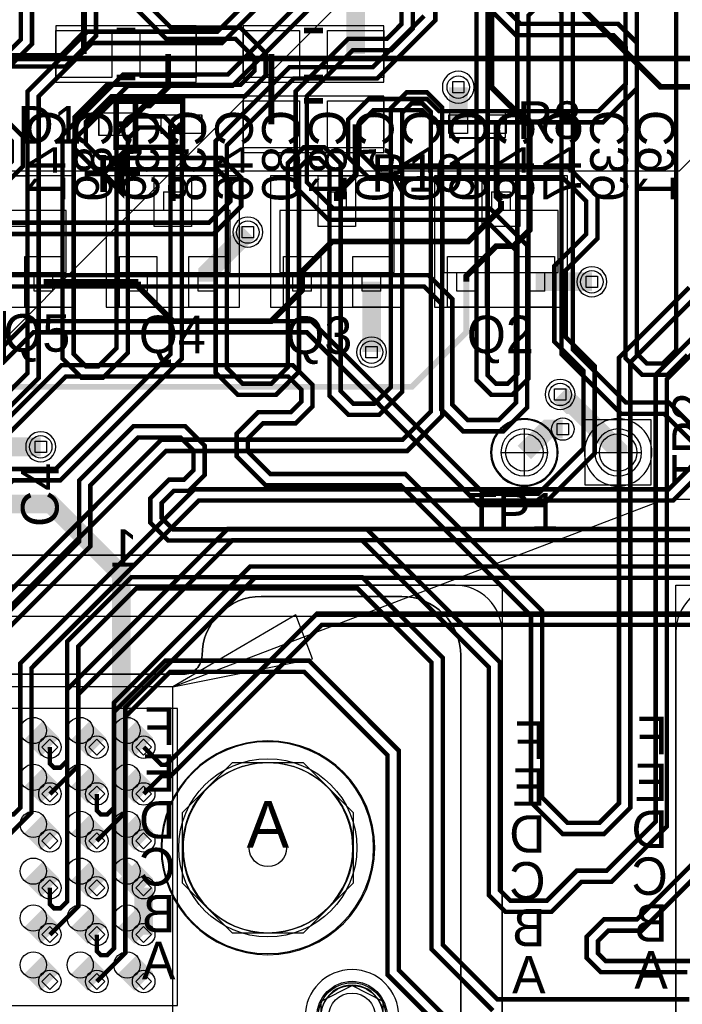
# Model space of a CAD drawing. Extents: x -9303 to 12731, y -3355 to 4522.
# Tile 19 of 51: x 1562 to 2268, y 111 to 1162. Entities that reach past the tile are written whole.
import ezdxf
from ezdxf.enums import TextEntityAlignment as Align

# ---------------------------------------------------------------- set-up
doc = ezdxf.new("R2010")
doc.units = 0
for name, color, linetype in [('BG_DIMENSION', 2, 'CONTINUOUS'), ('BG_DXFIN', 231, 'CONTINUOUS'), ('BG_SYMBOL_REVISION', 231, 'CONTINUOUS'), ('CR_ALL', 2, 'CONTINUOUS'), ('ET_BOTTOM', 1, 'CONTINUOUS'), ('ET_LY3', 103, 'CONTINUOUS'), ('ET_LY5', 7, 'CONTINUOUS'), ('ET_LY6', 7, 'CONTINUOUS'), ('ET_LY8', 213, 'CONTINUOUS'), ('ET_TOP', 5, 'CONTINUOUS'), ('MA_NCLEGEND-1-10', 231, 'CONTINUOUS'), ('PG_ASSEMBLY_BOTTOM', 12, 'CONTINUOUS'), ('PG_ASSEMBLY_TOP', 103, 'CONTINUOUS'), ('PG_ORIGIN', 231, 'CONTINUOUS'), ('PG_PLACE_BOUND_BOTTOM', 254, 'CONTINUOUS'), ('PG_PLACE_BOUND_TOP', 200, 'CONTINUOUS'), ('PG_SILKSCREEN_BOTTOM', 212, 'CONTINUOUS'), ('PG_SILKSCREEN_TOP', 110, 'CONTINUOUS'), ('PG_SOLDERMASK_BOTTOM', 120, 'CONTINUOUS'), ('PIN_BOTTOM', 7, 'CONTINUOUS'), ('PIN_FILMMASKBOTTOM', 1, 'CONTINUOUS'), ('PIN_FILMMASKTOP', 5, 'CONTINUOUS'), ('PIN_LY2GND', 1, 'CONTINUOUS'), ('PIN_LY3', 110, 'CONTINUOUS'), ('PIN_LY4GND', 254, 'CONTINUOUS'), ('PIN_LY5', 7, 'CONTINUOUS'), ('PIN_LY6', 7, 'CONTINUOUS'), ('PIN_LY7PWR', 254, 'CONTINUOUS'), ('PIN_LY8', 110, 'CONTINUOUS'), ('PIN_LY9GND', 254, 'CONTINUOUS'), ('PIN_PASTEMASK_TOP', 5, 'CONTINUOUS'), ('PIN_SOLDERMASK_BOTTOM', 1, 'CONTINUOUS'), ('PIN_SOLDERMASK_TOP', 5, 'CONTINUOUS'), ('PIN_TOP', 5, 'CONTINUOUS'), ('PKO_ALL', 211, 'CONTINUOUS'), ('RD_SILKSCREEN_BOTTOM', 12, 'CONTINUOUS'), ('RD_SILKSCREEN_TOP', 155, 'CONTINUOUS'), ('RKO_ALL', 110, 'CONTINUOUS'), ('VC_BOTTOM', 254, 'CONTINUOUS'), ('VC_FILMMASKBOTTOM', 1, 'CONTINUOUS'), ('VC_FILMMASKTOP', 5, 'CONTINUOUS'), ('VC_LY2GND', 1, 'CONTINUOUS'), ('VC_LY3', 254, 'CONTINUOUS'), ('VC_LY4GND', 254, 'CONTINUOUS'), ('VC_LY5', 7, 'CONTINUOUS'), ('VC_LY6', 7, 'CONTINUOUS'), ('VC_LY7PWR', 254, 'CONTINUOUS'), ('VC_LY8', 254, 'CONTINUOUS'), ('VC_LY9GND', 254, 'CONTINUOUS'), ('VC_SOLDERMASK_BOTTOM', 1, 'CONTINUOUS'), ('VC_SOLDERMASK_TOP', 5, 'CONTINUOUS'), ('VC_TOP', 5, 'CONTINUOUS'), ('VKO_ALL', 110, 'CONTINUOUS')]:
    doc.layers.add(name, color=color, linetype=linetype)

# ---------------------------------------------------------------- blocks, each defined once
blk = doc.blocks.new('FIGURE_SQUARE')
blk.add_lwpolyline([(-0.5, -0.5), (-0.5, 0.5), (0.5, 0.5), (0.5, -0.5)], close=True)
blk = doc.blocks.new('FIGURE_HEX')
blk.add_lwpolyline([(-0.5, 0), (-0.25, 0.5), (0.25, 0.5), (0.5, 0), (0.25, -0.5), (-0.25, -0.5)], close=True)
blk = doc.blocks.new('FIGURE_OCT')
blk.add_lwpolyline([(-0.5, -0.2071), (-0.5, 0.2071), (-0.2071, 0.5), (0.2071, 0.5), (0.5, 0.2071), (0.5, -0.2071), (0.2071, -0.5), (-0.2071, -0.5)], close=True)

msp = doc.modelspace()

# ---------------------------------------------------------------- linework, layer by layer
at = {"layer": 'BG_DIMENSION'}
for points in [[(1725, 450), (2250, 650), (4875, 650)], [(1856.27, 526.76), (1725, 450), (1874.07, 480.04), (1856.27, 526.76)]]:
    msp.add_lwpolyline(points, dxfattribs=at)
msp.add_lwpolyline([(425, 450), (425, 100), (1725, 100), (1725, 450)], close=True, dxfattribs=at)
at = {"layer": 'BG_DXFIN'}
msp.add_lwpolyline([(4724.41, 590.55), (0, 590.55)], dxfattribs=at)
for points in [[(1916.93, 278.35, 1.000016), (1735.83, 278.34, 0.999984), (1916.93, 278.35)], [(1949.61, 98.43, 1.000006), (1882.67, 98.42, 0.999994), (1949.61, 98.43)]]:
    msp.add_lwpolyline(points, format="xyb", dxfattribs=at)
at = {"layer": 'CR_ALL'}
msp.add_lwpolyline([(438, 427), (438, 110), (1730, 110), (1730, 427)], close=True, dxfattribs=at)
at = {"layer": 'ET_BOTTOM'}
msp.add_lwpolyline([(2425, 1160), (2265, 1000), (1485, 1000), (1070, 1415)], dxfattribs=at)
msp.add_lwpolyline([(2046.52, 1089.5, 1), (2012.48, 1089.5, 1)], format="xyb", close=True, dxfattribs=at)
at = {"layer": 'ET_BOTTOM', "const_width": 28}
for points in [[(1576.14, 403.43), (1593.82, 385.75)], [(1626.14, 403.43), (1643.82, 385.75)], [(1676.14, 403.43), (1693.82, 385.75)], [(1576.14, 353.43), (1593.82, 335.75)], [(1626.14, 353.43), (1643.82, 335.75)], [(1676.14, 353.43), (1693.82, 335.75)], [(1576.14, 303.43), (1593.82, 285.75)], [(1626.14, 303.43), (1643.82, 285.75)], [(1676.14, 303.43), (1693.82, 285.75)], [(1576.14, 253.43), (1593.82, 235.75)], [(1626.14, 253.43), (1643.82, 235.75)], [(1676.14, 253.43), (1693.82, 235.75)], [(1576.14, 203.43), (1593.82, 185.75)], [(1626.14, 203.43), (1643.82, 185.75)], [(1676.14, 203.43), (1693.82, 185.75)], [(1576.14, 153.43), (1593.82, 135.75)], [(1626.14, 153.43), (1643.82, 135.75)], [(1676.14, 153.43), (1693.82, 135.75)]]:
    msp.add_lwpolyline(points, dxfattribs=at)
at = {"layer": 'ET_LY3', "const_width": 4.8}
for points in [[(2428, 1420), (2207.92, 1199.92), (2207.92, 800.64), (2225.75, 782.81), (2252.8, 782.81), (2274.03, 804.04)], [(2361, 1409.98), (2197.63, 1246.61), (2089.58, 1246.61), (2048.9, 1205.93), (2048.9, 777.26), (2064.81, 761.35), (2087.05, 761.35), (2104.48, 778.78), (2104.48, 1166.1), (2115.9, 1177.52), (2131.53, 1177.52), (2139.63, 1169.42), (2139.63, 804.91), (2203.34, 741.2), (2249.02, 741.2), (2278.46, 711.76)], [(2373, 1405), (2202.61, 1234.61), (2094.56, 1234.61), (2060.9, 1200.95), (2060.9, 782.24), (2069.79, 773.35), (2082.07, 773.35), (2092.48, 783.76), (2092.48, 1171.08), (2110.92, 1189.52), (2136.51, 1189.52), (2151.63, 1174.4), (2151.63, 809.89), (2208.32, 753.2), (2254, 753.2), (2290.46, 716.74)], [(2440, 1415.02), (2219.92, 1194.94), (2219.92, 805.62), (2230.73, 794.81), (2247.82, 794.81), (2262.03, 809.02), (2262.03, 1184.23), (2278.56, 1200.76)], [(2027.84, 1347.13), (1783.7, 1102.99), (1672.05, 1102.99), (1607.16, 1038.1), (1607.16, 800.1), (1627.59, 779.67), (1650.43, 779.67), (1676.87, 806.11), (1676.87, 1034.49), (1688.89, 1046.51), (1710.53, 1046.51), (1722.55, 1034.49), (1722.55, 804.92), (1599.94, 682.31), (1549.47, 682.31), (1462.22, 595.06), (1462.22, 321.13), (1454.87, 313.78), (1448.22, 313.78), (1443.82, 318.18), (1443.82, 335.75)], [(2039.84, 1342.15), (1788.68, 1090.99), (1677.03, 1090.99), (1619.16, 1033.12), (1619.16, 805.08), (1632.57, 791.67), (1645.45, 791.67), (1664.87, 811.09), (1664.87, 1039.47), (1683.91, 1058.51), (1715.51, 1058.51), (1734.55, 1039.47), (1734.55, 799.94), (1604.92, 670.31), (1554.45, 670.31), (1474.22, 590.08), (1474.22, 316.15), (1443.82, 285.75)], [(1864.4, 1240.62), (1772.44, 1148.66), (1633.59, 1148.66), (1569.9, 1084.97), (1569.9, 784.48), (1412.22, 626.8), (1412.22, 371.13), (1404.87, 363.78), (1398.22, 363.78), (1393.82, 368.18), (1393.82, 385.75)], [(1876.4, 1235.64), (1777.42, 1136.66), (1638.57, 1136.66), (1581.9, 1079.99), (1581.9, 779.5), (1424.22, 621.82), (1424.22, 366.15), (1393.82, 335.75)], [(2005.02, 1223.2), (2005.02, 1160.7), (1943.12, 1098.8), (1854.18, 1098.8), (1782.62, 1027.24), (1782.62, 790.06), (1799.32, 773.36), (1829.97, 773.36), (1847.56, 790.95), (1847.56, 1008.21), (1864.98, 1025.63), (1886.2, 1025.63), (1904.06, 1007.77), (1904.06, 765.38), (1917.41, 752.03), (1940.11, 752.03), (1957.55, 769.47), (1957.55, 1067.1), (1974.52, 1084.07), (1996.16, 1084.07), (2012.23, 1068), (2012.23, 738.8), (1974.97, 701.54), (1717.74, 701.54), (1524.22, 508.02)], [(1574.71, 1184.73), (1574.71, 1135.46), (1544.66, 1105.41), (1544.66, 801.3), (1506.2, 762.84), (1472.54, 762.84), (1324.22, 614.52), (1324.22, 399.17), (1312.42, 387.37), (1312.42, 376.43), (1293.82, 357.83), (1293.82, 335.75)], [(1562.71, 1179.75), (1562.71, 1140.44), (1532.66, 1110.39), (1532.66, 806.28), (1501.22, 774.84), (1467.56, 774.84), (1312.22, 619.5), (1312.22, 404.15), (1293.82, 385.75)], [(1993.02, 1165.68), (1938.14, 1110.8), (1849.2, 1110.8), (1770.62, 1032.22), (1770.62, 785.08), (1794.34, 761.36), (1834.95, 761.36), (1859.56, 785.97), (1859.56, 1003.23), (1869.96, 1013.63), (1881.22, 1013.63), (1892.06, 1002.79), (1892.06, 760.4), (1912.43, 740.03), (1945.09, 740.03), (1969.55, 764.49), (1969.55, 1062.12), (1979.5, 1072.07), (1991.18, 1072.07), (2000.23, 1063.02), (2000.23, 743.78), (1969.99, 713.54), (1712.76, 713.54), (1512.22, 513)], [(2278.46, 685.31), (2253.82, 660.67), (1747.79, 660.67), (1562.22, 475.1), (1562.22, 321.13), (1555.09, 314), (1549, 314), (1543.82, 319.18), (1543.82, 335.75)], [(2290.46, 680.33), (2258.8, 648.67), (1752.77, 648.67), (1574.22, 470.12), (1574.22, 316.15), (1543.82, 285.75)], [(2285.05, 618.34), (1783.53, 618.34), (1612.22, 447.03), (1612.22, 371.13), (1604.87, 363.78), (1598.22, 363.78), (1593.82, 368.18), (1593.82, 385.75)], [(2290.03, 606.34), (1788.51, 606.34), (1624.22, 442.05), (1624.22, 366.15), (1593.82, 335.75)], [(2414.81, 578.28), (1807.49, 578.28), (1662.22, 433.01), (1662.22, 321.13), (1654.87, 313.78), (1648.22, 313.78), (1643.82, 318.18), (1643.82, 335.75)], [(2419.79, 566.28), (1812.47, 566.28), (1674.22, 428.03), (1674.22, 316.15), (1643.82, 285.75)], [(2468.38, 528.17), (1879.04, 528.17), (1717.62, 366.75), (1712.82, 366.75), (1693.82, 385.75)], [(2473.36, 516.17), (1884.02, 516.17), (1722.6, 354.75), (1712.82, 354.75), (1693.82, 335.75)]]:
    msp.add_lwpolyline(points, dxfattribs=at)
at = {"layer": 'ET_LY5'}
msp.add_lwpolyline([(1906.03, 1182.03), (1483, 759), (1377, 759), (1294, 842), (1294, 1345)], dxfattribs=at)
at = {"layer": 'ET_LY5', "const_width": 6.25}
msp.add_lwpolyline([(2125, 1210), (2245.13, 1089.87), (2859.56, 1089.87), (2924.75, 1155.06), (2924.75, 1161.8), (2970.95, 1208), (3048, 1208), (3069.13, 1229.13), (3127.88, 1229.13), (3155, 1202.01), (3155, 755), (3247.13, 662.87), (3247.13, 620.31), (3198.38, 571.56), (3198.38, 254.88), (3179.25, 235.75)], dxfattribs=at)
at = {"layer": 'ET_LY6'}
msp.add_lwpolyline([(1075, 1500), (1524.91, 1500), (1525.05, 1498.15, 0.928597), (1574.95, 1498.15), (1575.09, 1500), (2005.75, 1500, -0.690356), (2008.39, 1493, 2.640704), (2029.61, 1493, -0.690356), (2032.25, 1500), (2058.34, 1500, 0.457845), (2082.6, 1500), (2801.3, 1500, -0.475392), (2805.22, 1495.19, 1.23006), (2836.58, 1495.19, -0.475392), (2840.5, 1500), (3400, 1500), (3700, 1200), (3700, 550), (3675, 525), (225, 525)], format="xyb", dxfattribs=at)
for points in [[(1821.02, 935, 1), (1788.98, 935, 1)], [(2188.02, 882, 1), (2155.98, 882, 1)], [(1953.02, 807, 1), (1920.98, 807, 1)], [(2154.14, 761.88, 1), (2122.1, 761.88, 1)], [(1600.02, 706, 1), (1567.98, 706, 1)]]:
    msp.add_lwpolyline(points, format="xyb", close=True, dxfattribs=at)
at = {"layer": 'ET_LY8', "const_width": 4.8}
for points in [[(1969, 1900.98), (1969, 1156.98), (1953.02, 1141), (1912, 1141), (1856, 1085), (1856, 983.12), (1891.12, 948), (2058.72, 948), (2091, 915.72), (2091, 752.92), (2072.63, 734.55), (2039.63, 734.55), (2023.19, 750.99), (2023.19, 863.7), (1997.89, 889), (1515.02, 889)], [(1981, 1896), (1981, 1152), (1958, 1129), (1916.98, 1129), (1868, 1080.02), (1868, 988.1), (1896.1, 960), (2063.7, 960), (2103, 920.7), (2103, 747.94), (2077.61, 722.55), (2034.65, 722.55), (2011.19, 746.01), (2011.19, 858.72), (1992.91, 877), (1520, 877), (1474, 831), (1474, 813), (1410, 749), (1410, 589), (1274.22, 453.22), (1274.22, 166.15), (1243.82, 135.75)], [(1631, 1263.98), (1631, 1149), (1605.5, 1123.5), (1474.42, 1123.5), (1453.73, 1102.81), (1453.73, 1071.93), (1473.66, 1052), (1533.02, 1052), (1553, 1032.02), (1553, 1009.98), (1542.02, 999), (1366.02, 999), (1261, 893.98), (1261, 595.98), (1163, 497.98)], [(1643, 1259), (1643, 1144.02), (1610.48, 1111.5), (1479.4, 1111.5), (1465.73, 1097.83), (1465.73, 1076.91), (1478.64, 1064), (1538, 1064), (1565, 1037), (1565, 1005), (1547, 987), (1371, 987), (1273, 889), (1273, 591), (1175, 493), (1175, 103)], [(2022, 1231), (2096, 1157), (2199.98, 1157), (2220, 1136.98), (2220, 1088.02), (2183.98, 1052), (2004, 1052), (1991, 1065), (1939, 1065), (1924, 1050), (1924, 1019.98), (1939.98, 1004), (2146.98, 1004), (2178, 972.98), (2178, 928.02), (2144, 894.02), (2144, 823), (2175, 792), (2175, 699), (2120, 644), (2052, 644), (1868, 828), (1575.98, 828), (1481, 733.02)], [(2010, 1226.02), (2091.02, 1145), (2195, 1145), (2208, 1132), (2208, 1093), (2179, 1064), (2008.98, 1064), (1995.98, 1077), (1934.02, 1077), (1912, 1054.98), (1912, 1015), (1935, 992), (2142, 992), (2166, 968), (2166, 933), (2132, 899), (2132, 818.02), (2163, 787.02), (2163, 703.98), (2115.02, 656), (2056.98, 656), (1872.98, 840), (1571, 840), (1469, 738)], [(1683, 1176.02), (1718.02, 1141), (1792.02, 1141), (1812, 1121.02), (1812, 1106.98), (1797.02, 1092), (1654.64, 1092), (1620.21, 1057.57), (1620.21, 1023.98), (1642.19, 1002), (1772.16, 1002), (1786.27, 987.89), (1786.27, 967.85), (1763.42, 945), (1441.02, 945), (1333, 836.98), (1333, 597.98), (1213, 477.98), (1213, 121.54), (1231.92, 102.62)], [(1695, 1181), (1723, 1153), (1797, 1153), (1824, 1126), (1824, 1102), (1802, 1080), (1659.62, 1080), (1632.21, 1052.59), (1632.21, 1028.96), (1647.17, 1014), (1777.14, 1014), (1798.27, 992.87), (1798.27, 962.87), (1768.4, 933), (1446, 933)], [(2276, 876), (2201, 801), (2201, 325.98), (2180.02, 305), (2145.98, 305), (2119, 331.98), (2119, 530.98), (1972.98, 677), (1829, 677), (1805, 701), (1805, 715), (1821, 731), (1856, 731), (1874.01, 749.01), (1874.01, 771.97), (1852.98, 793), (1605.99, 793), (1514, 701.01), (1514, 561.98), (1413.42, 461.4), (1413.42, 166.15), (1443.82, 135.75)], [(2288, 871.02), (2213, 796.02), (2213, 321), (2185, 293), (2141, 293), (2107, 327), (2107, 526), (1968, 665), (1824.02, 665), (1793, 696.02), (1793, 719.98), (1816.02, 743), (1851.02, 743), (1862.01, 753.99), (1862.01, 766.99), (1848, 781), (1610.97, 781), (1526, 696.03)], [(2319, 861.98), (2240, 782.98), (2240, 306), (2188, 254), (2156.02, 254), (2124.02, 222), (2084.98, 222), (2074, 232.98), (2074, 476), (1932, 618), (1724.98, 618), (1713, 629.98), (1713, 646.02), (1725.98, 659), (1742, 659), (1759, 676), (1759, 707), (1738, 728), (1683.02, 728), (1625, 669.98), (1625, 604.98), (1513.42, 493.4), (1513.42, 166.15), (1543.82, 135.75)], [(2331, 857), (2252, 778), (2252, 301.02), (2192.98, 242), (2161, 242), (2129, 210), (2080, 210), (2062, 228), (2062, 471.02), (1927.02, 606), (1720, 606), (1701, 625), (1701, 651), (1721, 671), (1737.02, 671), (1747, 680.98), (1747, 702.02), (1733.02, 716), (1688, 716), (1637, 665), (1637, 600), (1525.42, 488.42)], [(2276.02, 116.7), (2071.28, 116.7), (2013, 174.98), (2013, 481), (1927, 567), (1681.02, 567), (1612.22, 498.2), (1612.22, 221.13), (1604.87, 213.78), (1598.22, 213.78), (1593.82, 218.18), (1593.82, 235.75)], [(2066.3, 104.7), (2001, 170), (2001, 476.02), (1922.02, 555), (1686, 555), (1624.22, 493.22), (1624.22, 216.15), (1593.82, 185.75)], [(2036.07, 77.93), (1966, 148), (1966, 382), (1870, 478), (1717.02, 478), (1662.22, 423.2), (1662.22, 171.13), (1654.87, 163.78), (1648.22, 163.78), (1643.82, 168.18), (1643.82, 185.75)], [(2031.09, 65.93), (1954, 143.02), (1954, 377.02), (1865.02, 466), (1722, 466), (1674.22, 418.22), (1674.22, 166.15), (1643.82, 135.75)], [(2288, 269.98), (2220.02, 202), (2184.78, 202), (2166.49, 183.71), (2166.49, 160.73), (2181.52, 145.7), (2274.02, 145.7)], [(2300, 265), (2225, 190), (2189.76, 190), (2178.49, 178.73), (2178.49, 165.71), (2186.5, 157.7), (2279, 157.7)]]:
    msp.add_lwpolyline(points, dxfattribs=at)
at = {"layer": 'ET_TOP'}
for points in [[(420.01, 1535, 15, 15, 0), (420, 1534.99, 6.25, 6.25, 0), (420, 1399.99, 6.25, 6.25, 0), (530, 1289.99, 6.25, 6.25, 0), (530, 1054, 6.25, 6.25, 0), (789, 795, 6.25, 6.25, 0), (1500, 795, 6.25, 6.25, 0), (1525, 770, 6.25, 6.25, 0), (1980, 770, 6.25, 6.25, 0), (2038, 828, 6.25, 6.25, 0), (2038, 882, 6.25, 6.25, 0)], [(1693.82, 235.75, 15, 15, 0), (1670, 259.57, 15, 15, 0), (1670, 415, 20, 20, 0), (1670, 570, 20, 20, 0), (1595, 645, 20, 20, 0), (1526, 645, 20, 20, 0), (1525, 644, 20, 20, 0)]]:
    msp.add_lwpolyline(points, format="xyseb", dxfattribs=at)
for points, const_width in [([(2200, 1325), (2170, 1295), (2120, 1295), (2065, 1240), (2065, 1089.36), (2084.23, 1070.13), (2084.69, 1070.13), (2090.63, 1064.19), (2090.63, 1063.73), (2105.87, 1048.49), (2105.87, 937.55), (2088.32, 920), (2070, 920), (2038, 888), (2038, 882)], 6.25), ([(1630, 1125), (1630, 1200)], 6.25), ([(1920, 1125), (1920, 1190)], 20), ([(1666, 1050), (1675, 1050), (1695, 1070), (1700, 1070), (1720, 1090), (1720, 1125)], 6.25), ([(1830, 1050), (1830, 1125)], 6.25), ([(2029.5, 1050), (2029.5, 1089.5)], 20), ([(1734, 1050), (1725, 1041), (1725, 968)], 6.25), ([(1900, 968), (1900, 976), (1920, 996), (1920, 1050)], 6.25), ([(2075, 968), (2070.5, 972.5), (2070.5, 1050)], 6.25), ([(2075, 968), (2075, 960), (2040, 925), (1895, 925), (1863, 893), (1863, 882)], 6.25), ([(1762, 882), (1762, 892), (1805, 935)], 20), ([(1688, 882), (1587, 882)], 6.25), ([(1863, 882), (1863, 873), (1830, 840), (1725, 840), (1688, 877), (1688, 882)], 6.25), ([(1937, 882), (1937, 807)], 20), ([(2112, 882), (2172, 882)], 20), ([(2200, 700), (2200, 702.69), (2151.76, 750.93), (2149.07, 750.93), (2138.12, 761.88)], 20), ([(2140.98, 724.93), (2124.93, 724.93), (2100, 700)], 20), ([(1525, 706), (1584, 706)], 20), ([(1693.82, 185.75), (1693.82, 235.75)], 20)]:
    msp.add_lwpolyline(points, dxfattribs=dict(at, const_width=const_width))
at = {"layer": 'PG_ASSEMBLY_BOTTOM'}
msp.add_lwpolyline([(1176.14, 93.43), (416.14, 93.43, 0.414214), (396.14, 73.43, -0.414214), (333.15, 10.44), (183.15, 10.44, -0.414214), (120.16, 73.43), (120.16, 483.43, -0.414214), (183.15, 546.42), (333.15, 546.42, -0.414214), (396.14, 483.43, 0.414214), (416.14, 463.43), (1736.14, 463.43, 0.414214), (1756.14, 483.43, -0.414214), (1819.13, 546.42), (1969.13, 546.42, -0.414214), (2032.12, 483.43), (2032.12, 73.43, -0.414214), (1969.13, 10.44), (1819.13, 10.44, -0.414214), (1756.14, 73.43, 0.414214), (1736.14, 93.43)], format="xyb", close=True, dxfattribs=at)
at = {"layer": 'PG_ASSEMBLY_TOP', "const_width": 6}
for points in [[(1665, 1150), (1685, 1150)], [(1885, 1150), (1865, 1150)], [(1665, 1100), (1685, 1100)], [(1885, 1100), (1865, 1100)], [(1664.57, 1025.39), (1664.57, 1074.61), (1735.43, 1074.61), (1735.43, 1025.39), (1664.57, 1025.39)], [(1685.24, 1025.39), (1685.24, 1073.62)], [(1865, 1075), (1885, 1075)], [(1865, 1025), (1885, 1025)]]:
    msp.add_lwpolyline(points, dxfattribs=at)
at = {"layer": 'PG_ASSEMBLY_TOP'}
for points in [[(2025, 1065), (2075, 1065)], [(2025, 1035), (2075, 1035)], [(1715, 978), (1735, 978)], [(1715, 978), (1715, 958)], [(1735, 978), (1735, 958)], [(1890, 978), (1910, 978)], [(1890, 978), (1890, 958)], [(1910, 978), (1910, 958)], [(2065, 978), (2085, 978)], [(2065, 978), (2065, 958)], [(2085, 978), (2085, 958)], [(1611, 958), (1489, 958)], [(1611, 892), (1611, 958)], [(1664, 958), (1664, 892)], [(1786, 958), (1664, 958)], [(1786, 892), (1786, 958)], [(1839, 958), (1839, 892)], [(1961, 958), (1839, 958)], [(1961, 892), (1961, 958)], [(2014, 958), (2014, 892)], [(2136, 958), (2014, 958)], [(2136, 892), (2136, 958)], [(1489, 892), (1611, 892)], [(1577, 872), (1577, 892)], [(1597, 872), (1597, 892)], [(1664, 892), (1786, 892)], [(1678, 872), (1678, 892)], [(1698, 872), (1698, 892)], [(1752, 872), (1752, 892)], [(1772, 872), (1772, 892)], [(1839, 892), (1961, 892)], [(1853, 872), (1853, 892)], [(1873, 872), (1873, 892)], [(1927, 872), (1927, 892)], [(1947, 872), (1947, 892)], [(2014, 892), (2136, 892)], [(2028, 872), (2028, 892)], [(2048, 872), (2048, 892)], [(2102, 872), (2102, 892)], [(2122, 872), (2122, 892)], [(1597, 872), (1577, 872)], [(1698, 872), (1678, 872)], [(1772, 872), (1752, 872)], [(1873, 872), (1853, 872)], [(1947, 872), (1927, 872)], [(2048, 872), (2028, 872)], [(2122, 872), (2102, 872)]]:
    msp.add_lwpolyline(points, dxfattribs=at)
msp.add_lwpolyline([(2135, 700, 1), (2065, 700, 1), (2135, 700)], format="xyb", dxfattribs=at)
at = {"layer": 'PG_ORIGIN'}
for points in [[(2125, 700, 1), (2075, 700, 1), (2125, 700)], [(2225, 700, 1), (2175, 700, 1), (2225, 700)]]:
    msp.add_lwpolyline(points, format="xyb", dxfattribs=at)
for points in [[(2100, 675), (2100, 725)], [(2200, 675), (2200, 725)], [(2075, 700), (2125, 700)], [(2175, 700), (2225, 700)]]:
    msp.add_lwpolyline(points, dxfattribs=at)
at = {"layer": 'PG_PLACE_BOUND_BOTTOM'}
for points in [[(2076.14, 558.43), (2076.14, -1.57), (76.14, -1.57), (76.14, 558.43)], [(4261.57, 558.43), (4261.57, -1.57), (2261.57, -1.57), (2261.57, 558.43)]]:
    msp.add_lwpolyline(points, close=True, dxfattribs=at)
at = {"layer": 'PG_PLACE_BOUND_TOP'}
for points in [[(1600, 1095), (1750, 1095), (1750, 1155), (1600, 1155)], [(1950, 1155), (1800, 1155), (1800, 1095), (1950, 1095)], [(1646, 1038), (1646, 1062), (1664.57, 1062), (1664.57, 1074.61), (1735.43, 1074.61), (1735.43, 1060), (1756, 1060), (1756, 1040), (1735.43, 1040), (1735.43, 1025.39), (1664.57, 1025.39), (1664.57, 1038)], [(1800, 1020), (1950, 1020), (1950, 1080), (1800, 1080)], [(2020, 1064), (2020, 1036), (2080, 1036), (2080, 1064)], [(1479, 995), (1479, 855), (1621, 855), (1621, 995)], [(1654, 995), (1654, 855), (1796, 855), (1796, 995)], [(1829, 995), (1829, 855), (1971, 855), (1971, 995)], [(2004, 995), (2004, 855), (2146, 855), (2146, 995)]]:
    msp.add_lwpolyline(points, close=True, dxfattribs=at)
for points in [[(2136, 700, 1), (2064, 700, 1)], [(2236, 700, 1), (2164, 700, 1)]]:
    msp.add_lwpolyline(points, format="xyb", close=True, dxfattribs=at)
at = {"layer": 'PG_SILKSCREEN_BOTTOM', "const_width": 6}
msp.add_lwpolyline([(1265, 1005), (1230, 1005), (1205, 1030), (1205, 1060), (1265, 1120), (2775, 1120), (2805, 1150), (2985, 1150), (3015, 1120), (3135, 1120), (3245, 1230), (4310, 1230), (4590, 1510), (4590, 1735), (4540, 1785), (4425, 1785)], dxfattribs=at)
at = {"layer": 'PG_SILKSCREEN_BOTTOM'}
msp.add_lwpolyline([(416.14, 463.43, -0.414214), (396.14, 483.43, 0.414214), (333.15, 546.42), (183.15, 546.42, 0.414214), (120.16, 483.43), (120.16, 73.43, 0.414214), (183.15, 10.44), (333.15, 10.44, 0.414214), (396.14, 73.43, -0.414214), (416.14, 93.43), (1736.14, 93.43, -0.414214), (1756.14, 73.43), (1756.14, 72.45, 0.414214), (1818.15, 10.44), (1969.13, 10.44, 0.414214), (2032.12, 73.43), (2032.12, 483.43, 0.414214), (1969.13, 546.42), (1819.13, 546.42, 0.414214), (1756.14, 483.43, -0.414214), (1736.14, 463.43)], format="xyb", close=True, dxfattribs=at)
at = {"layer": 'PG_SILKSCREEN_TOP', "const_width": 6}
for points in [[(1665, 1150), (1685, 1150)], [(1885, 1150), (1865, 1150)], [(1665, 1100), (1685, 1100)], [(1885, 1100), (1865, 1100)], [(1664.57, 1025.39), (1664.57, 1074.61), (1735.43, 1074.61), (1735.43, 1025.39), (1664.57, 1025.39)], [(1685.24, 1025.39), (1685.24, 1073.62)], [(1865, 1075), (1885, 1075)], [(1650.53, 997.53), (1670.21, 977.85), (1670.21, 1017.22), (1650.53, 997.53), (1630.84, 997.53)], [(1650.53, 977.85), (1650.53, 1017.22)], [(1865, 1025), (1885, 1025)], [(1670.21, 997.53), (1689.89, 997.53)]]:
    msp.add_lwpolyline(points, dxfattribs=at)
at = {"layer": 'PG_SILKSCREEN_TOP'}
for points in [[(2025, 1065), (2075, 1065)], [(2025, 1035), (2075, 1035)], [(1611, 958), (1579, 958)], [(1611, 918), (1611, 958)], [(1664, 958), (1664, 918)], [(1696, 958), (1664, 958)], [(1786, 958), (1754, 958)], [(1786, 918), (1786, 958)], [(1839, 958), (1839, 918)], [(1871, 958), (1839, 958)], [(1961, 958), (1929, 958)], [(1961, 918), (1961, 958)], [(2014, 958), (2014, 918)], [(2046, 958), (2014, 958)], [(2136, 958), (2104, 958)], [(2136, 918), (2136, 958)]]:
    msp.add_lwpolyline(points, dxfattribs=at)
msp.add_lwpolyline([(2135, 700, 1), (2065, 700, 1), (2135, 700)], format="xyb", dxfattribs=at)
msp.add_lwpolyline([(2165, 665), (2165, 735), (2235, 735), (2235, 665)], close=True, dxfattribs=at)
at = {"layer": 'PG_SOLDERMASK_BOTTOM'}
for points in [[(2076.14, -1.57), (2076.14, 508.43, 0.414214), (2026.14, 558.43), (126.14, 558.43, 0.414214), (76.14, 508.43), (76.14, -1.57)], [(4261.57, -1.57), (4261.57, 508.43, 0.414214), (4211.57, 558.43), (2311.57, 558.43, 0.414214), (2261.57, 508.43), (2261.57, -1.57)]]:
    msp.add_lwpolyline(points, format="xyb", close=True, dxfattribs=at)
at = {"layer": 'PIN_BOTTOM'}
for centre, radius in [((1576.14, 403.43), 14), ((1626.14, 403.43), 14), ((1676.14, 403.43), 14), ((1576.14, 353.43), 14), ((1626.14, 353.43), 14), ((1676.14, 353.43), 14), ((1576.14, 303.43), 14), ((1626.14, 303.43), 14), ((1676.14, 303.43), 14), ((1826.38, 278.35), 20), ((1576.14, 253.43), 14), ((1626.14, 253.43), 14), ((1676.14, 253.43), 14), ((1576.14, 203.43), 14), ((1626.14, 203.43), 14), ((1676.14, 203.43), 14), ((1576.14, 153.43), 14), ((1626.14, 153.43), 14), ((1676.14, 153.43), 14), ((1916.14, 98.43), 25)]:
    msp.add_circle(centre, radius, dxfattribs=at)
at = {"layer": 'PIN_FILMMASKBOTTOM'}
for centre, radius in [((1826.38, 278.35), 95), ((1916.14, 98.43), 36)]:
    msp.add_circle(centre, radius, dxfattribs=at)
at = {"layer": 'PIN_FILMMASKTOP'}
msp.add_lwpolyline([(1755.5, 1040), (1712.5, 1040), (1712.5, 1060), (1755.5, 1060)], close=True, dxfattribs=at)
for centre, radius in [((1826.38, 278.35), 95), ((1916.14, 98.43), 37.5)]:
    msp.add_circle(centre, radius, dxfattribs=at)
at = {"layer": 'PIN_LY2GND'}
for centre, radius in [((1826.38, 278.35), 20), ((1916.14, 98.43), 25)]:
    msp.add_circle(centre, radius, dxfattribs=at)
at = {"layer": 'PIN_LY3'}
for centre, radius in [((1826.38, 278.35), 20), ((1916.14, 98.43), 25)]:
    msp.add_circle(centre, radius, dxfattribs=at)
at = {"layer": 'PIN_LY4GND'}
for centre, radius in [((1826.38, 278.35), 20), ((1916.14, 98.43), 25)]:
    msp.add_circle(centre, radius, dxfattribs=at)
at = {"layer": 'PIN_LY5'}
for centre, radius in [((1826.38, 278.35), 20), ((1916.14, 98.43), 25)]:
    msp.add_circle(centre, radius, dxfattribs=at)
at = {"layer": 'PIN_LY6'}
for centre, radius in [((1826.38, 278.35), 20), ((1916.14, 98.43), 25)]:
    msp.add_circle(centre, radius, dxfattribs=at)
at = {"layer": 'PIN_LY7PWR'}
for centre, radius in [((1826.38, 278.35), 20), ((1916.14, 98.43), 25)]:
    msp.add_circle(centre, radius, dxfattribs=at)
at = {"layer": 'PIN_LY8'}
for centre, radius in [((1826.38, 278.35), 20), ((1916.14, 98.43), 25)]:
    msp.add_circle(centre, radius, dxfattribs=at)
at = {"layer": 'PIN_LY9GND'}
for centre, radius in [((1826.38, 278.35), 20), ((1916.14, 98.43), 25)]:
    msp.add_circle(centre, radius, dxfattribs=at)
at = {"layer": 'PIN_PASTEMASK_TOP'}
for points in [[(1600, 1150), (1660, 1150), (1660, 1100), (1600, 1100)], [(1690, 1150), (1750, 1150), (1750, 1100), (1690, 1100)], [(1860, 1100), (1800, 1100), (1800, 1150), (1860, 1150)], [(1950, 1100), (1890, 1100), (1890, 1150), (1950, 1150)], [(1800, 1075), (1860, 1075), (1860, 1025), (1800, 1025)], [(1890, 1075), (1950, 1075), (1950, 1025), (1890, 1025)], [(1685.5, 1038), (1646.5, 1038), (1646.5, 1062), (1685.5, 1062)], [(1755.5, 1040), (1712.5, 1040), (1712.5, 1060), (1755.5, 1060)], [(2019.5, 1040), (2019.5, 1060), (2039.5, 1060), (2039.5, 1040)], [(2060.5, 1040), (2060.5, 1060), (2080.5, 1060), (2080.5, 1040)], [(1570, 995), (1570, 941), (1530, 941), (1530, 995)], [(1745, 995), (1745, 941), (1705, 941), (1705, 995)], [(1920, 995), (1920, 941), (1880, 941), (1880, 995)], [(2095, 995), (2095, 941), (2055, 941), (2055, 995)], [(1607, 909), (1607, 855), (1567, 855), (1567, 909)], [(1708, 909), (1708, 855), (1668, 855), (1668, 909)], [(1782, 909), (1782, 855), (1742, 855), (1742, 909)], [(1883, 909), (1883, 855), (1843, 855), (1843, 909)], [(1957, 909), (1957, 855), (1917, 855), (1917, 909)], [(2058, 909), (2058, 855), (2018, 855), (2018, 909)], [(2132, 909), (2132, 855), (2092, 855), (2092, 909)]]:
    msp.add_lwpolyline(points, close=True, dxfattribs=at)
at = {"layer": 'PIN_SOLDERMASK_BOTTOM'}
for centre, radius in [((1576.14, 403.43), 14), ((1626.14, 403.43), 14), ((1676.14, 403.43), 14), ((1826.38, 278.35), 91), ((1576.14, 353.43), 14), ((1626.14, 353.43), 14), ((1676.14, 353.43), 14), ((1576.14, 303.43), 14), ((1626.14, 303.43), 14), ((1676.14, 303.43), 14), ((1576.14, 253.43), 14), ((1626.14, 253.43), 14), ((1676.14, 253.43), 14), ((1576.14, 203.43), 14), ((1626.14, 203.43), 14), ((1676.14, 203.43), 14), ((1576.14, 153.43), 14), ((1626.14, 153.43), 14), ((1676.14, 153.43), 14), ((1916.14, 98.43), 33)]:
    msp.add_circle(centre, radius, dxfattribs=at)
at = {"layer": 'PIN_SOLDERMASK_TOP'}
for points in [[(1600, 1150), (1660, 1150), (1660, 1100), (1600, 1100)], [(1690, 1150), (1750, 1150), (1750, 1100), (1690, 1100)], [(1860, 1100), (1800, 1100), (1800, 1150), (1860, 1150)], [(1950, 1100), (1890, 1100), (1890, 1150), (1950, 1150)], [(1800, 1075), (1860, 1075), (1860, 1025), (1800, 1025)], [(1890, 1075), (1950, 1075), (1950, 1025), (1890, 1025)], [(1685.5, 1038), (1646.5, 1038), (1646.5, 1062), (1685.5, 1062)], [(1755.5, 1040), (1712.5, 1040), (1712.5, 1060), (1755.5, 1060)], [(2019.5, 1040), (2019.5, 1060), (2039.5, 1060), (2039.5, 1040)], [(2060.5, 1040), (2060.5, 1060), (2080.5, 1060), (2080.5, 1040)], [(1570, 995), (1570, 941), (1530, 941), (1530, 995)], [(1745, 995), (1745, 941), (1705, 941), (1705, 995)], [(1920, 995), (1920, 941), (1880, 941), (1880, 995)], [(2095, 995), (2095, 941), (2055, 941), (2055, 995)], [(1607, 909), (1607, 855), (1567, 855), (1567, 909)], [(1708, 909), (1708, 855), (1668, 855), (1668, 909)], [(1782, 909), (1782, 855), (1742, 855), (1742, 909)], [(1883, 909), (1883, 855), (1843, 855), (1843, 909)], [(1957, 909), (1957, 855), (1917, 855), (1917, 909)], [(2058, 909), (2058, 855), (2018, 855), (2018, 909)], [(2132, 909), (2132, 855), (2092, 855), (2092, 909)]]:
    msp.add_lwpolyline(points, close=True, dxfattribs=at)
for centre, radius in [((2100, 700), 20), ((2200, 700), 20), ((1826.38, 278.35), 91), ((1916.14, 98.43), 33)]:
    msp.add_circle(centre, radius, dxfattribs=at)
at = {"layer": 'PIN_TOP'}
for points in [[(1600, 1150), (1660, 1150), (1660, 1100), (1600, 1100)], [(1690, 1150), (1750, 1150), (1750, 1100), (1690, 1100)], [(1860, 1100), (1800, 1100), (1800, 1150), (1860, 1150)], [(1950, 1100), (1890, 1100), (1890, 1150), (1950, 1150)], [(1800, 1075), (1860, 1075), (1860, 1025), (1800, 1025)], [(1890, 1075), (1950, 1075), (1950, 1025), (1890, 1025)], [(1685.5, 1038), (1646.5, 1038), (1646.5, 1062), (1685.5, 1062)], [(1755.5, 1040), (1712.5, 1040), (1712.5, 1060), (1755.5, 1060)], [(2019.5, 1040), (2019.5, 1060), (2039.5, 1060), (2039.5, 1040)], [(2060.5, 1040), (2060.5, 1060), (2080.5, 1060), (2080.5, 1040)], [(1570, 995), (1570, 941), (1530, 941), (1530, 995)], [(1745, 995), (1745, 941), (1705, 941), (1705, 995)], [(1920, 995), (1920, 941), (1880, 941), (1880, 995)], [(2095, 995), (2095, 941), (2055, 941), (2055, 995)], [(1607, 909), (1607, 855), (1567, 855), (1567, 909)], [(1708, 909), (1708, 855), (1668, 855), (1668, 909)], [(1782, 909), (1782, 855), (1742, 855), (1742, 909)], [(1883, 909), (1883, 855), (1843, 855), (1843, 909)], [(1957, 909), (1957, 855), (1917, 855), (1917, 909)], [(2058, 909), (2058, 855), (2018, 855), (2018, 909)], [(2132, 909), (2132, 855), (2092, 855), (2092, 909)]]:
    msp.add_lwpolyline(points, close=True, dxfattribs=at)
for centre, radius in [((2100, 700), 20), ((2200, 700), 20), ((1826.38, 278.35), 20), ((1916.14, 98.43), 25)]:
    msp.add_circle(centre, radius, dxfattribs=at)
at = {"layer": 'PKO_ALL'}
msp.add_lwpolyline([(0, 0), (0, 590.55), (4724.41, 590.55), (4724.41, 0)], close=True, dxfattribs=at)
at = {"layer": 'RKO_ALL'}
for points in [[(1940.38, 278.35, 1), (1712.38, 278.35, 1)], [(1939.13, 278.43, 1), (1713.15, 278.43, 1)], [(1966.14, 98.43, 1), (1866.14, 98.43, 1)]]:
    msp.add_lwpolyline(points, format="xyb", close=True, dxfattribs=at)
at = {"layer": 'VC_BOTTOM'}
for centre in [(2029.5, 1089.5), (1805, 935), (2172, 882), (1937, 807), (2138.12, 761.88), (2140.98, 724.93), (1584, 706), (1593.82, 385.75), (1643.82, 385.75), (1693.82, 385.75), (1593.82, 335.75), (1643.82, 335.75), (1693.82, 335.75), (1593.82, 285.75), (1643.82, 285.75), (1693.82, 285.75), (1593.82, 235.75), (1643.82, 235.75), (1693.82, 235.75), (1593.82, 185.75), (1643.82, 185.75), (1693.82, 185.75), (1593.82, 135.75), (1643.82, 135.75), (1693.82, 135.75)]:
    msp.add_circle(centre, 12, dxfattribs=at)
at = {"layer": 'VC_FILMMASKBOTTOM'}
for centre in [(2029.5, 1089.5), (1805, 935), (2172, 882), (1937, 807), (2138.12, 761.88), (2140.98, 724.93), (1584, 706)]:
    msp.add_circle(centre, 12, dxfattribs=at)
at = {"layer": 'VC_FILMMASKTOP'}
for centre in [(1593.82, 385.75), (1643.82, 385.75), (1693.82, 385.75), (1593.82, 335.75), (1643.82, 335.75), (1693.82, 335.75), (1593.82, 285.75), (1643.82, 285.75), (1693.82, 285.75), (1593.82, 235.75), (1643.82, 235.75), (1693.82, 235.75), (1593.82, 185.75), (1643.82, 185.75), (1693.82, 185.75), (1593.82, 135.75), (1643.82, 135.75), (1693.82, 135.75)]:
    msp.add_circle(centre, 12, dxfattribs=at)
at = {"layer": 'VC_LY2GND'}
for centre in [(2029.5, 1089.5), (1805, 935), (2172, 882), (1937, 807), (2138.12, 761.88), (2140.98, 724.93), (1584, 706), (1593.82, 385.75), (1643.82, 385.75), (1693.82, 385.75), (1593.82, 335.75), (1643.82, 335.75), (1693.82, 335.75), (1593.82, 285.75), (1643.82, 285.75), (1693.82, 285.75), (1593.82, 235.75), (1643.82, 235.75), (1693.82, 235.75), (1593.82, 185.75), (1643.82, 185.75), (1693.82, 185.75), (1593.82, 135.75), (1643.82, 135.75), (1693.82, 135.75)]:
    msp.add_circle(centre, 12, dxfattribs=at)
at = {"layer": 'VC_LY3'}
for centre in [(2029.5, 1089.5), (1805, 935), (2172, 882), (1937, 807), (2138.12, 761.88), (2140.98, 724.93), (1584, 706), (1593.82, 385.75), (1643.82, 385.75), (1693.82, 385.75), (1593.82, 335.75), (1643.82, 335.75), (1693.82, 335.75), (1593.82, 285.75), (1643.82, 285.75), (1693.82, 285.75), (1593.82, 235.75), (1643.82, 235.75), (1693.82, 235.75), (1593.82, 185.75), (1643.82, 185.75), (1693.82, 185.75), (1593.82, 135.75), (1643.82, 135.75), (1693.82, 135.75)]:
    msp.add_circle(centre, 12, dxfattribs=at)
at = {"layer": 'VC_LY4GND'}
for centre in [(2029.5, 1089.5), (1805, 935), (2172, 882), (1937, 807), (2138.12, 761.88), (2140.98, 724.93), (1584, 706), (1593.82, 385.75), (1643.82, 385.75), (1693.82, 385.75), (1593.82, 335.75), (1643.82, 335.75), (1693.82, 335.75), (1593.82, 285.75), (1643.82, 285.75), (1693.82, 285.75), (1593.82, 235.75), (1643.82, 235.75), (1693.82, 235.75), (1593.82, 185.75), (1643.82, 185.75), (1693.82, 185.75), (1593.82, 135.75), (1643.82, 135.75), (1693.82, 135.75)]:
    msp.add_circle(centre, 12, dxfattribs=at)
at = {"layer": 'VC_LY5'}
for centre in [(2029.5, 1089.5), (1805, 935), (2172, 882), (1937, 807), (2138.12, 761.88), (2140.98, 724.93), (1584, 706), (1593.82, 385.75), (1643.82, 385.75), (1693.82, 385.75), (1593.82, 335.75), (1643.82, 335.75), (1693.82, 335.75), (1593.82, 285.75), (1643.82, 285.75), (1693.82, 285.75), (1593.82, 235.75), (1643.82, 235.75), (1693.82, 235.75), (1593.82, 185.75), (1643.82, 185.75), (1693.82, 185.75), (1593.82, 135.75), (1643.82, 135.75), (1693.82, 135.75)]:
    msp.add_circle(centre, 12, dxfattribs=at)
at = {"layer": 'VC_LY6'}
for centre in [(2029.5, 1089.5), (1805, 935), (2172, 882), (1937, 807), (2138.12, 761.88), (2140.98, 724.93), (1584, 706), (1593.82, 385.75), (1643.82, 385.75), (1693.82, 385.75), (1593.82, 335.75), (1643.82, 335.75), (1693.82, 335.75), (1593.82, 285.75), (1643.82, 285.75), (1693.82, 285.75), (1593.82, 235.75), (1643.82, 235.75), (1693.82, 235.75), (1593.82, 185.75), (1643.82, 185.75), (1693.82, 185.75), (1593.82, 135.75), (1643.82, 135.75), (1693.82, 135.75)]:
    msp.add_circle(centre, 12, dxfattribs=at)
at = {"layer": 'VC_LY7PWR'}
for centre in [(2029.5, 1089.5), (1805, 935), (2172, 882), (1937, 807), (2138.12, 761.88), (2140.98, 724.93), (1584, 706), (1593.82, 385.75), (1643.82, 385.75), (1693.82, 385.75), (1593.82, 335.75), (1643.82, 335.75), (1693.82, 335.75), (1593.82, 285.75), (1643.82, 285.75), (1693.82, 285.75), (1593.82, 235.75), (1643.82, 235.75), (1693.82, 235.75), (1593.82, 185.75), (1643.82, 185.75), (1693.82, 185.75), (1593.82, 135.75), (1643.82, 135.75), (1693.82, 135.75)]:
    msp.add_circle(centre, 12, dxfattribs=at)
at = {"layer": 'VC_LY8'}
for centre in [(2029.5, 1089.5), (1805, 935), (2172, 882), (1937, 807), (2138.12, 761.88), (2140.98, 724.93), (1584, 706), (1593.82, 385.75), (1643.82, 385.75), (1693.82, 385.75), (1593.82, 335.75), (1643.82, 335.75), (1693.82, 335.75), (1593.82, 285.75), (1643.82, 285.75), (1693.82, 285.75), (1593.82, 235.75), (1643.82, 235.75), (1693.82, 235.75), (1593.82, 185.75), (1643.82, 185.75), (1693.82, 185.75), (1593.82, 135.75), (1643.82, 135.75), (1693.82, 135.75)]:
    msp.add_circle(centre, 12, dxfattribs=at)
at = {"layer": 'VC_LY9GND'}
for centre in [(2029.5, 1089.5), (1805, 935), (2172, 882), (1937, 807), (2138.12, 761.88), (2140.98, 724.93), (1584, 706), (1593.82, 385.75), (1643.82, 385.75), (1693.82, 385.75), (1593.82, 335.75), (1643.82, 335.75), (1693.82, 335.75), (1593.82, 285.75), (1643.82, 285.75), (1693.82, 285.75), (1593.82, 235.75), (1643.82, 235.75), (1693.82, 235.75), (1593.82, 185.75), (1643.82, 185.75), (1693.82, 185.75), (1593.82, 135.75), (1643.82, 135.75), (1693.82, 135.75)]:
    msp.add_circle(centre, 12, dxfattribs=at)
at = {"layer": 'VC_SOLDERMASK_BOTTOM'}
for centre in [(2029.5, 1089.5), (1805, 935), (2172, 882), (1937, 807), (2138.12, 761.88), (2140.98, 724.93), (1584, 706)]:
    msp.add_circle(centre, 12, dxfattribs=at)
at = {"layer": 'VC_SOLDERMASK_TOP'}
for centre in [(2029.5, 1089.5), (1805, 935), (2172, 882), (1937, 807), (2138.12, 761.88), (2140.98, 724.93), (1584, 706), (1593.82, 385.75), (1643.82, 385.75), (1693.82, 385.75), (1593.82, 335.75), (1643.82, 335.75), (1693.82, 335.75), (1593.82, 285.75), (1643.82, 285.75), (1693.82, 285.75), (1593.82, 235.75), (1643.82, 235.75), (1693.82, 235.75), (1593.82, 185.75), (1643.82, 185.75), (1693.82, 185.75), (1593.82, 135.75), (1643.82, 135.75), (1693.82, 135.75)]:
    msp.add_circle(centre, 12, dxfattribs=at)
at = {"layer": 'VC_TOP'}
for centre in [(2029.5, 1089.5), (1805, 935), (2172, 882), (1937, 807), (2138.12, 761.88), (2140.98, 724.93), (1584, 706), (1593.82, 385.75), (1643.82, 385.75), (1693.82, 385.75), (1593.82, 335.75), (1643.82, 335.75), (1693.82, 335.75), (1593.82, 285.75), (1643.82, 285.75), (1693.82, 285.75), (1593.82, 235.75), (1643.82, 235.75), (1693.82, 235.75), (1593.82, 185.75), (1643.82, 185.75), (1693.82, 185.75), (1593.82, 135.75), (1643.82, 135.75), (1693.82, 135.75)]:
    msp.add_circle(centre, 12, dxfattribs=at)
at = {"layer": 'VKO_ALL'}
msp.add_lwpolyline([(1940.38, 278.35, 1), (1712.38, 278.35, 1)], format="xyb", close=True, dxfattribs=at)

# ---------------------------------------------------------------- block references
at = {"layer": 'MA_NCLEGEND-1-10'}
for name, p, xscale, yscale in [('FIGURE_SQUARE', (2029.5, 1089.5), 12, 12), ('FIGURE_SQUARE', (1805, 935), 12, 12), ('FIGURE_SQUARE', (2172, 882), 12, 12), ('FIGURE_SQUARE', (1937, 807), 12, 12), ('FIGURE_SQUARE', (2138.12, 761.88), 12, 12), ('FIGURE_SQUARE', (2140.98, 724.93), 12, 12), ('FIGURE_SQUARE', (1584, 706), 12, 12), ('FIGURE_OCT', (1826.38, 278.35), 182, 182)]:
    msp.add_blockref(name, p, dxfattribs=dict(at, xscale=xscale, yscale=yscale))
for name, p, xscale, yscale, rotation in [('FIGURE_SQUARE', (1593.82, 385.75), 12, 12, 45), ('FIGURE_SQUARE', (1643.82, 385.75), 12, 12, 45), ('FIGURE_SQUARE', (1693.82, 385.75), 12, 12, 45), ('FIGURE_SQUARE', (1593.82, 335.75), 12, 12, 45), ('FIGURE_SQUARE', (1643.82, 335.75), 12, 12, 45), ('FIGURE_SQUARE', (1693.82, 335.75), 12, 12, 45), ('FIGURE_SQUARE', (1593.82, 285.75), 12, 12, 45), ('FIGURE_SQUARE', (1643.82, 285.75), 12, 12, 45), ('FIGURE_SQUARE', (1693.82, 285.75), 12, 12, 45), ('FIGURE_SQUARE', (1593.82, 235.75), 12, 12, 45), ('FIGURE_SQUARE', (1643.82, 235.75), 12, 12, 45), ('FIGURE_SQUARE', (1693.82, 235.75), 12, 12, 45), ('FIGURE_SQUARE', (1593.82, 185.75), 12, 12, 45), ('FIGURE_SQUARE', (1643.82, 185.75), 12, 12, 45), ('FIGURE_SQUARE', (1693.82, 185.75), 12, 12, 45), ('FIGURE_SQUARE', (1593.82, 135.75), 12, 12, 45), ('FIGURE_SQUARE', (1643.82, 135.75), 12, 12, 45), ('FIGURE_SQUARE', (1693.82, 135.75), 12, 12, 45), ('FIGURE_HEX', (1916.14, 98.43), 66, 66, 90)]:
    msp.add_blockref(name, p, dxfattribs=dict(at, xscale=xscale, yscale=yscale, rotation=rotation))

# ---------------------------------------------------------------- texts
at = {"layer": 'BG_SYMBOL_REVISION', "width": 1.02}
msp.add_text('A', height=50, dxfattribs=at).set_placement((1826.38, 278.35), align=Align.CENTER)
at = {"layer": 'PG_ASSEMBLY_BOTTOM', "text_generation_flag": 2}
for s, p in [('1', (1687.64, 578.12)), ('F', (1727.64, 388.12)), ('E', (1727.64, 338.12)), ('D', (1727.64, 288.12)), ('C', (1727.64, 238.12)), ('B', (1727.64, 188.12)), ('A', (1727.64, 138.12))]:
    msp.add_text(s, height=40, dxfattribs=at).set_placement(p)
at = {"layer": 'PG_SILKSCREEN_BOTTOM', "text_generation_flag": 2}
for s, p in [('1', (1687.64, 578.12)), ('F', (2122.64, 373.12)), ('F', (2253.07, 378.12)), ('E', (2253.07, 328.12)), ('E', (2122.64, 323.12)), ('D', (2253.07, 278.12)), ('D', (2122.64, 273.12)), ('C', (2122.64, 223.12)), ('C', (2253.07, 228.12)), ('B', (2122.64, 173.12)), ('B', (2253.07, 178.12)), ('A', (2253.07, 128.12)), ('A', (2122.64, 123.12))]:
    msp.add_text(s, height=40, dxfattribs=at).set_placement(p)
at = {"layer": 'RD_SILKSCREEN_BOTTOM', "text_generation_flag": 2}
for s, p in [('C41', (1610.29, 1065.34)), ('C89', (1660.29, 1065.34)), ('C59', (1710.29, 1065.34)), ('C58', (1760.29, 1065.34)), ('C46', (1810.29, 1065.34)), ('C80', (1860.29, 1065.34)), ('C81', (1910.29, 1065.34)), ('C50', (1960.29, 1065.34)), ('C40', (2010.29, 1065.34)), ('C49', (2060.29, 1065.34)), ('C48', (2110.29, 1065.34)), ('C47', (2160.29, 1065.34)), ('C39', (2210.29, 1065.34)), ('C91', (2260.29, 1065.34))]:
    msp.add_text(s, height=40, rotation=90, dxfattribs=at).set_placement(p)
at = {"layer": 'RD_SILKSCREEN_TOP'}
for s, p in [('R8', (2092.2, 1034.42)), ('D1', (1559.14, 1029.4)), ('R10', (1936.67, 977.98)), ('Q5', (1544.09, 807.4)), ('Q4', (1688.63, 805.85)), ('Q3', (1845, 805)), ('Q2', (2038.63, 805.85)), ('TP1', (2038.26, 616.76))]:
    msp.add_text(s, height=40, dxfattribs=at).set_placement(p)
for s, p in [('TP2', (2297.89, 665.68)), ('C4', (1603.04, 620.52))]:
    msp.add_text(s, height=40, rotation=90, dxfattribs=at).set_placement(p)

doc.saveas('drawing.dxf')
